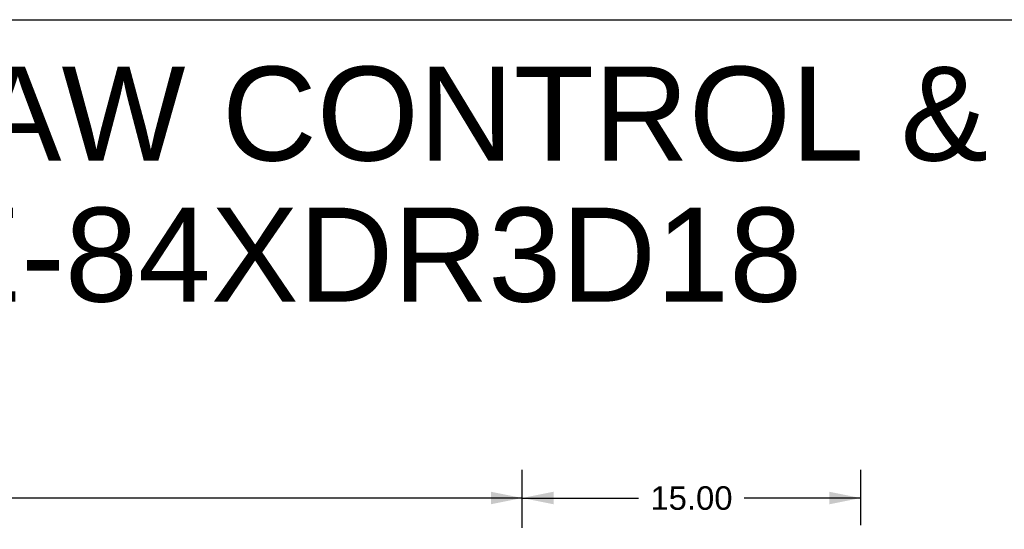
# Model space of a CAD drawing. Header units: inches. Extents: x 0 to 236, y 0 to 153.
# Tile 94 of 95: x 149 to 192, y 130 to 153. Entities that reach past the tile are written whole.
import ezdxf

# ---------------------------------------------------------------- set-up
doc = ezdxf.new("R2010")
doc.units = ezdxf.units.IN
doc.header["$LTSCALE"] = 12.986111
doc.header["$MEASUREMENT"] = 0
doc.layers.get('0').update_dxf_attribs({"linetype": 'CONTINUOUS'})
doc.layers.add('DIMENSIONS', color=7, linetype='CONTINUOUS')
doc.styles.get("Standard").update_dxf_attribs({"font": 'arial.ttf'})
doc.dimstyles.new('DIMSTYLE_1', dxfattribs={"dimtxt": 1.041667, "dimasz": 1.388889, "dimexe": 0.09, "dimexo": 0.07, "dimgap": 0.0375, "dimtad": 0, "dimtih": 1, "dimtoh": 1, "dimzin": 4, "dimdsep": 46, "dimtxsty": 'Standard', "dimblk": '_FILLED', "dimblk1": '_FILLED', "dimblk2": '_FILLED', "dimcen": 0.09, "dimadec": 3, "dimazin": 1, "dimtfac": 1, "dimtdec": 3, "dimtofl": 0, "dimtmove": 0, "dimatfit": 3, "dimldrblk": '_FILLED', "dimfxl": 0, "dimtolj": 1, "dimtzin": 4, "dimarcsym": 0})

# ---------------------------------------------------------------- blocks, each defined once
blk = doc.blocks.new('_FILLED')
at = {"color": 0, "linetype": 'ByBlock'}
blk.add_solid([(0, 0), (-1, 0.2), (-1, -0.2)], dxfattribs=at)
blk = doc.blocks.new('*D1')
at = {"layer": 'DIMENSIONS', "color": 2, "linetype": 'Continuous'}
for p, q in [((53.113, 130.258), (53.113, 132.825)), ((171.113, 130.258), (171.113, 132.825)), ((53.113, 131.575), (109.368, 131.575)), ((171.113, 131.575), (114.859, 131.575))]:
    blk.add_line(p, q, dxfattribs=at)
at = {"layer": 'DIMENSIONS', "color": 2, "linetype": 'Continuous', "xscale": 1.3888888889, "yscale": 1.3888888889, "zscale": 1.3888888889, "rotation": 180}
blk.add_blockref('_FILLED', (53.113, 131.575), dxfattribs=at)
at = {"layer": 'DIMENSIONS', "color": 2, "linetype": 'Continuous', "xscale": 1.3888888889, "yscale": 1.3888888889, "zscale": 1.3888888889}
blk.add_blockref('_FILLED', (171.113, 131.575), dxfattribs=at)
at = {"layer": 'DIMENSIONS', "color": 2, "linetype": 'Continuous', "insert": (112.113, 132.095), "char_height": 1.0417, "width": 4.44935, "attachment_point": 2, "line_spacing_factor": 0.9}
blk.add_mtext('118.00', dxfattribs=at)
blk = doc.blocks.new('*D7')
at = {"layer": 'DIMENSIONS', "color": 2, "linetype": 'Continuous'}
for p, q in [((171.113, 130.258), (171.113, 132.825)), ((186.113, 130.365), (186.113, 132.825)), ((171.113, 131.575), (176.272, 131.575)), ((186.113, 131.575), (180.954, 131.575))]:
    blk.add_line(p, q, dxfattribs=at)
at = {"layer": 'DIMENSIONS', "color": 2, "linetype": 'Continuous', "xscale": 1.3888888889, "yscale": 1.3888888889, "zscale": 1.3888888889, "rotation": 180}
blk.add_blockref('_FILLED', (171.113, 131.575), dxfattribs=at)
at = {"layer": 'DIMENSIONS', "color": 2, "linetype": 'Continuous', "xscale": 1.3888888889, "yscale": 1.3888888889, "zscale": 1.3888888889}
blk.add_blockref('_FILLED', (186.113, 131.575), dxfattribs=at)
at = {"layer": 'DIMENSIONS', "color": 2, "linetype": 'Continuous', "insert": (178.613, 132.095), "char_height": 1.0417, "width": 3.64002, "attachment_point": 2, "line_spacing_factor": 0.9}
blk.add_mtext('15.00', dxfattribs=at)

msp = doc.modelspace()

# ---------------------------------------------------------------- linework, layer by layer
at = {"color": 7, "linetype": 'Continuous'}
msp.add_line((0, 152.778), (236.111, 152.778), dxfattribs=at)

# ---------------------------------------------------------------- texts
at = {"layer": 'DIMENSIONS', "color": 2, "linetype": 'Continuous', "insert": (181.413, 150.698), "char_height": 4.16667, "width": 105.23544, "attachment_point": 2, "line_spacing_factor": 0.9}
msp.add_mtext('SAGINAW CONTROL & ENGINEERING\\PSCE-84XDR3D18       SHT.1 OF 2', dxfattribs=at)

# ---------------------------------------------------------------- dimensions: what is measured, and where the dimension line sits
at = {"layer": 'DIMENSIONS', "color": 2, "linetype": 'Continuous'}
dim = msp.add_linear_dim(base=(171.113, 131.575), p1=(53.113, 130.188), p2=(171.113, 130.188), dimstyle='DIMSTYLE_1', dxfattribs=at)
dim.commit()
dim.dimension.update_dxf_attribs({"geometry": '*D1', "text_midpoint": (112.157, 131.569), "dimtype": 160})
dim = msp.add_linear_dim(base=(171.113, 131.575), p1=(186.113, 132.895), p2=(171.113, 130.188), angle=180, dimstyle='DIMSTYLE_1', dxfattribs=at)
dim.commit()
dim.dimension.update_dxf_attribs({"geometry": '*D7', "text_midpoint": (178.658, 131.569), "dimtype": 160})

doc.saveas('drawing.dxf')
